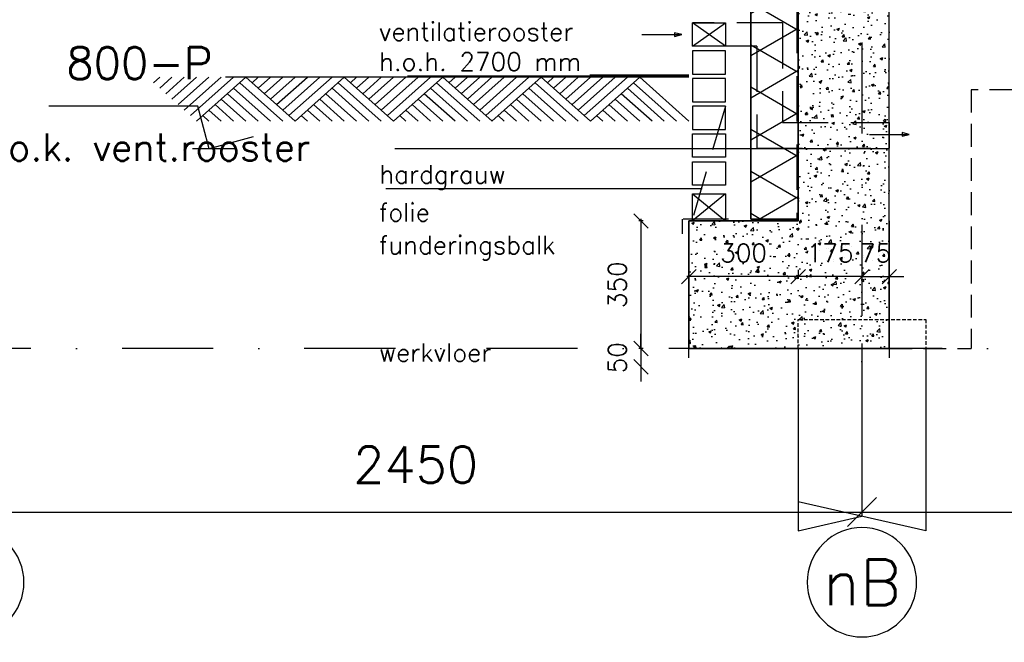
# Model space of a CAD drawing. Extents: x 98997 to 245130, y 18007 to 138999.
# Tile 6 of 58: x 102418 to 105120, y 90290 to 91998. Entities that reach past the tile are written whole.
import ezdxf
from ezdxf.enums import TextEntityAlignment as Align

# ---------------------------------------------------------------- set-up
doc = ezdxf.new("R2010")
doc.units = 0
doc.header["$LTSCALE"] = 20
doc.header["$MEASUREMENT"] = 0
doc.header["$PDSIZE"] = -1
for name, pattern in [('DASHDOT', [25, 12.5, -6.25, 0, -6.25]), ('DASHED', [0.75, 0.5, -0.25]), ('DD1', [2.66667, 1.66667, -0.5, 0, -0.5]), ('HIDDEN', [9.375, 6.25, -3.125]), ('HIDDEN2', [4.6875, 3.125, -1.5625])]:
    doc.linetypes.add(name, pattern=pattern)
doc.layers.get('0').update_dxf_attribs({"linetype": 'CONTINUOUS'})
doc.layers.get('DEFPOINTS').update_dxf_attribs({"linetype": 'CONTINUOUS'})
for name, color, linetype in [('_DETAILNUMMERS', 4, 'CONTINUOUS'), ('A--01A1_ACEER', 1, 'CONTINUOUS'), ('A--A21--_F-23-', 9, 'CONTINUOUS'), ('A--A23--_F--3-', 9, 'CONTINUOUS'), ('A--L$1-D1-ACEER', 1, 'CONTINUOUS'), ('A--L$7A3-_STRAMIEN', 3, 'CONTINUOUS'), ('A--L11D5_GRONDWERK', 5, 'CONTINUOUS'), ('A--L13DC4_VLOEREN', 4, 'HIDDEN'), ('A--L16--', 7, 'CONTINUOUS'), ('A--L16--_F123-', 7, 'CONTINUOUS'), ('A--L16D4_FUNDERING', 4, 'CONTINUOUS'), ('A--L17--', 7, 'CONTINUOUS'), ('A--L17--_F123-', 7, 'CONTINUOUS'), ('A--L21--', 3, 'CONTINUOUS'), ('A--L21--_F--3-', 7, 'CONTINUOUS'), ('A--L21D4_BUITENWAND', 4, 'CONTINUOUS'), ('A--L21DC1_BUITENWAND', 1, 'HIDDEN'), ('A--L23--', 7, 'CONTINUOUS'), ('A--L23--_F--3-', 7, 'CONTINUOUS'), ('A--L28DC1_KONSTRUKTIES', 1, 'HIDDEN2'), ('A--M$1A-_F123-', 1, 'CONTINUOUS'), ('A--M01A1_MAATVOERING', 1, 'CONTINUOUS'), ('A--M01B1_HOOGTE_MAATV', 1, 'CONTINUOUS'), ('A--T$7A-_STRAMIEN', 2, 'CONTINUOUS'), ('A--T01A-25_TEKST', 2, 'CONTINUOUS'), ('A--T01B2_HOOGTE_MAATV', 2, 'CONTINUOUS'), ('A--T01B3_HOOGTE_MAATV', 3, 'CONTINUOUS'), ('STRAMIEN', 8, 'DD1'), ('X--LR---_CP', 7, 'CONTINUOUS')]:
    doc.layers.add(name, color=color, linetype=linetype)
doc.styles.add('ALFA-0_25', font='ROMANS')
doc.styles.add('HIEMSTRA', font='romans.shx')
doc.styles.add('HOOGTEXT', font='ROMANS.shx', dxfattribs={"height": 2.5})
doc.dimstyles.get("Standard").update_dxf_attribs({"dimscale": 40, "dimtxt": 2.5, "dimasz": 2, "dimexe": 0.3, "dimexo": 0.3, "dimgap": 2, "dimtad": 1, "dimdec": 0, "dimzin": 0, "dimdsep": 46, "dimtxsty": 'HIEMSTRA', "dimblk1": 'OBLIQUE', "dimblk2": 'OBLIQUE', "dimsah": 1, "dimcen": 0.09, "dimdle": 0.3, "dimclrd": 1, "dimclre": 1, "dimclrt": 3, "dimadec": 0, "dimazin": 0, "dimtfac": 1, "dimtdec": 4, "dimtix": 1, "dimtmove": 2, "dimatfit": 3, "dimldrblk": 'OBLIQUE', "dimfxl": 0, "dimtvp": 625, "dimtolj": 1, "dimtzin": 0, "dimarcsym": 0})

# ---------------------------------------------------------------- blocks, each defined once
blk = doc.blocks.new('_OBLIQUE')
at = {"color": 0, "linetype": 'ByBlock'}
blk.add_line((-0.5, -0.5), (0.5, 0.5), dxfattribs=at)
blk = doc.blocks.new('*D68')
at = {"color": 1, "linetype": 'ByBlock'}
for p, q in [((102279.7, 91109.5), (102279.7, 90635.6)), ((104729.7, 91109.5), (104729.7, 90635.6)), ((102267.7, 90647.6), (104741.7, 90647.6))]:
    blk.add_line(p, q, dxfattribs=at)
at = {"layer": 'DEFPOINTS', "color": 0, "linetype": 'ByBlock'}
for p in [(102279.7, 91121.5), (104729.7, 91121.5), (104729.7, 90647.6)]:
    blk.add_point(p, dxfattribs=at)
at = {"color": 1, "linetype": 'ByBlock', "xscale": 80, "yscale": 80, "zscale": 80, "rotation": 180}
blk.add_blockref('_OBLIQUE', (102279.7, 90647.6), dxfattribs=at)
at = {"color": 1, "linetype": 'ByBlock', "xscale": 80, "yscale": 80, "zscale": 80}
blk.add_blockref('_OBLIQUE', (104729.7, 90647.6), dxfattribs=at)
at = {"color": 3, "linetype": 'ByBlock', "insert": (103504.7, 90777.6), "char_height": 100, "attachment_point": 5, "style": 'HIEMSTRA'}
blk.add_mtext('\\A1;2450', dxfattribs=at)
blk = doc.blocks.new('*D69')
at = {"color": 1, "linetype": 'ByBlock'}
for p, q in [((104729.7, 91109.5), (104729.7, 90635.6)), ((106679.7, 91109.5), (106679.7, 90635.6)), ((104717.7, 90647.6), (106691.7, 90647.6))]:
    blk.add_line(p, q, dxfattribs=at)
at = {"layer": 'DEFPOINTS', "color": 0, "linetype": 'ByBlock'}
for p in [(104729.7, 91121.5), (106679.7, 91121.5), (106679.7, 90647.6)]:
    blk.add_point(p, dxfattribs=at)
at = {"color": 1, "linetype": 'ByBlock', "xscale": 80, "yscale": 80, "zscale": 80, "rotation": 180}
blk.add_blockref('_OBLIQUE', (104729.7, 90647.6), dxfattribs=at)
at = {"color": 1, "linetype": 'ByBlock', "xscale": 80, "yscale": 80, "zscale": 80}
blk.add_blockref('_OBLIQUE', (106679.7, 90647.6), dxfattribs=at)
at = {"color": 3, "linetype": 'ByBlock', "insert": (105704.7, 90777.6), "char_height": 100, "attachment_point": 5, "style": 'HIEMSTRA'}
blk.add_mtext('\\A1;1950', dxfattribs=at)
blk = doc.blocks.new('Q010075-')
at = {"layer": 'A--L17--_F123-', "color": 1, "linetype": 'DASHED'}
blk.add_lwpolyline([(-175, 0), (-175, 80), (175, 80), (175, 0)], dxfattribs=at)
at = {"layer": 'A--L17--_F123-', "color": 1, "linetype": 'Continuous'}
for points in [[(175, 0), (175, -500), (-175, -420)], [(-175, 0), (-175, -500), (0, -460)]]:
    blk.add_lwpolyline(points, dxfattribs=at)
at = {"layer": 'X--LR---_CP'}
for p in [(-175, 0), (-175, 0), (175, 0)]:
    blk.add_point(p, dxfattribs=at)
blk = doc.blocks.new('*U382')
at = {"layer": 'A--L23--_F--3-', "color": 2, "linetype": 'Continuous'}
blk.add_lwpolyline([(0, 0), (0, 25), (550, 25), (550, 0)], dxfattribs=at)
blk = doc.blocks.new('*D84')
at = {"color": 1, "linetype": 'ByBlock'}
for p, q in [((104729.7, 91293.2), (104689.7, 91293.2)), ((104729.7, 91296.8), (104729.7, 91287.2)), ((104729.7, 91293.2), (104804.7, 91293.2)), ((104804.7, 91296.8), (104804.7, 91287.2)), ((104804.7, 91293.2), (104844.7, 91293.2))]:
    blk.add_line(p, q, dxfattribs=at)
at = {"layer": 'DEFPOINTS', "color": 0, "linetype": 'ByBlock'}
for p in [(104729.7, 91302.8), (104804.7, 91302.8), (104804.7, 91293.2)]:
    blk.add_point(p, dxfattribs=at)
at = {"color": 1, "linetype": 'ByBlock', "xscale": 40, "yscale": 40, "zscale": 40}
blk.add_blockref('_OBLIQUE', (104729.7, 91293.2), dxfattribs=at)
at = {"color": 1, "linetype": 'ByBlock', "xscale": 40, "yscale": 40, "zscale": 40, "rotation": 180}
blk.add_blockref('_OBLIQUE', (104804.7, 91293.2), dxfattribs=at)
at = {"color": 2, "linetype": 'ByBlock', "insert": (104767.2, 91358.2), "char_height": 50, "attachment_point": 5, "style": 'HIEMSTRA'}
blk.add_mtext('\\A1;75', dxfattribs=at)
blk = doc.blocks.new('*D85')
at = {"color": 1, "linetype": 'ByBlock'}
for p, q in [((104554.6, 91293.2), (104514.6, 91293.2)), ((104729.7, 91293.2), (104554.6, 91293.2)), ((104729.7, 91293.2), (104769.7, 91293.2))]:
    blk.add_line(p, q, dxfattribs=at)
at = {"layer": 'DEFPOINTS', "color": 0, "linetype": 'ByBlock'}
for p in [(104554.6, 91293.2), (104554.6, 91293.2), (104729.7, 91293.2)]:
    blk.add_point(p, dxfattribs=at)
at = {"color": 1, "linetype": 'ByBlock', "xscale": 40, "yscale": 40, "zscale": 40}
blk.add_blockref('_OBLIQUE', (104554.6, 91293.2), dxfattribs=at)
at = {"color": 1, "linetype": 'ByBlock', "xscale": 40, "yscale": 40, "zscale": 40, "rotation": 180}
blk.add_blockref('_OBLIQUE', (104729.7, 91293.2), dxfattribs=at)
at = {"color": 2, "linetype": 'ByBlock', "insert": (104642.1, 91358.2), "char_height": 50, "attachment_point": 5, "style": 'HIEMSTRA'}
blk.add_mtext('\\A1;175', dxfattribs=at)
blk = doc.blocks.new('*D86')
at = {"color": 1, "linetype": 'ByBlock'}
for p, q in [((104254.7, 91311.8), (104254.7, 91287.2)), ((104554.6, 91311.8), (104554.6, 91287.2)), ((104560.6, 91293.2), (104248.7, 91293.2))]:
    blk.add_line(p, q, dxfattribs=at)
at = {"layer": 'DEFPOINTS', "color": 0, "linetype": 'ByBlock'}
for p in [(104254.7, 91317.8), (104554.6, 91317.8), (104254.7, 91293.2)]:
    blk.add_point(p, dxfattribs=at)
at = {"color": 1, "linetype": 'ByBlock', "xscale": 40, "yscale": 40, "zscale": 40, "rotation": 180}
blk.add_blockref('_OBLIQUE', (104254.7, 91293.2), dxfattribs=at)
at = {"color": 1, "linetype": 'ByBlock', "xscale": 40, "yscale": 40, "zscale": 40}
blk.add_blockref('_OBLIQUE', (104554.6, 91293.2), dxfattribs=at)
at = {"color": 2, "linetype": 'ByBlock', "insert": (104404.6, 91358.2), "char_height": 50, "attachment_point": 5, "style": 'HIEMSTRA'}
blk.add_mtext('\\A1;300', dxfattribs=at)
blk = doc.blocks.new('*D90')
at = {"color": 1, "linetype": 'ByBlock'}
for p, q in [((104123.1, 91451.9), (104123.1, 91089.9)), ((104129.3, 91445.9), (104117.1, 91445.9)), ((104129.3, 91095.9), (104117.1, 91095.9))]:
    blk.add_line(p, q, dxfattribs=at)
at = {"layer": 'DEFPOINTS', "color": 0, "linetype": 'ByBlock'}
for p in [(104135.3, 91445.9), (104123.1, 91095.9), (104135.3, 91095.9)]:
    blk.add_point(p, dxfattribs=at)
at = {"color": 1, "linetype": 'ByBlock', "xscale": 40, "yscale": 40, "zscale": 40}
for p, rotation in [((104123.1, 91445.9), 90), ((104123.1, 91095.9), 270)]:
    blk.add_blockref('_OBLIQUE', p, dxfattribs=dict(at, rotation=rotation))
at = {"color": 2, "linetype": 'ByBlock', "insert": (104058.1, 91270.9), "char_height": 50, "attachment_point": 5, "rotation": 90, "style": 'HIEMSTRA'}
blk.add_mtext('\\A1;350', dxfattribs=at)
blk = doc.blocks.new('*D91')
at = {"color": 1, "linetype": 'ByBlock'}
for p, q in [((104123.1, 91095.9), (104123.1, 91135.9)), ((104123.1, 91095.9), (104123.1, 91045.9)), ((104123.1, 91045.9), (104123.1, 91005.9))]:
    blk.add_line(p, q, dxfattribs=at)
at = {"layer": 'DEFPOINTS', "color": 0, "linetype": 'ByBlock'}
for p in [(104123.1, 91095.9), (104123.1, 91045.9), (104123.1, 91045.9)]:
    blk.add_point(p, dxfattribs=at)
at = {"color": 1, "linetype": 'ByBlock', "xscale": 40, "yscale": 40, "zscale": 40}
for p, rotation in [((104123.1, 91095.9), 270), ((104123.1, 91045.9), 90)]:
    blk.add_blockref('_OBLIQUE', p, dxfattribs=dict(at, rotation=rotation))
at = {"color": 2, "linetype": 'ByBlock', "insert": (104058.1, 91070.9), "char_height": 50, "attachment_point": 5, "rotation": 90, "style": 'HIEMSTRA'}
blk.add_mtext('\\A1;50', dxfattribs=at)
blk = doc.blocks.new('HOOGTEP')
at = {"layer": 'A--M01A1_MAATVOERING'}
for p, q in [((0, 0), (0.624, 2.33)), ((0.624, 2.33), (8.794, 2.33)), ((-2.415, 0.647), (0, 0))]:
    blk.add_line(p, q, dxfattribs=at)
at = {"layer": 'A--M01B1_HOOGTE_MAATV'}
blk.add_line((-1.379, 0), (0.911, 0), dxfattribs=at)
at = {"layer": 'A--T01B2_HOOGTE_MAATV', "style": 'HOOGTEXT', "flags": 4}
blk.add_attdef('TEKST', (1.84, -0.671), '', height=1.5, dxfattribs=at)
at = {"layer": 'A--T01B3_HOOGTE_MAATV', "style": 'HOOGTEXT', "flags": 4}
blk.add_attdef('HOOGTE', (1.673, 3.819), '', height=1.75, dxfattribs=at)
blk = doc.blocks.new('*U344')
at = {"layer": 'A--A21--_F-23-', "linetype": 'Continuous'}
h = blk.add_hatch(dxfattribs=at)
h.set_pattern_fill('ALFAISO', color=256, scale=100, angle=90, style=0)
h.set_pattern_definition([(150, (50, -3e-15), (-50, -86.6025), []), (210, (50, -3e-15), (50, -86.6025), [])])
h.paths.add_polyline_path([(0, 0), (-65, 0), (-65, 1691.04), (0, 1691.04), (65, 1691.04), (65, 0)])
at = {"layer": 'A--L21--_F--3-', "color": 3, "linetype": 'Continuous'}
for points in [[(0, 0), (-65, 0), (-65, 1691.04), (0, 1691.04)], [(0, 0), (65, 0), (65, 1691.04), (0, 1691.04)]]:
    blk.add_lwpolyline(points, dxfattribs=at)
blk = doc.blocks.new('Q010064-')
at = {"layer": 'A--L16--_F123-', "color": 1, "linetype": 'Continuous'}
for points in [[(37.5, -37.5), (75, 0)], [(75, -75), (150, 0)], [(112.5, -112.5), (225, 0)], [(150, -150), (300, 0)], [(187.5, -187.5), (375, 0)], [(225, -225), (450, 0)], [(262.5, -262.5), (525, 0)], [(300, -300), (600, 0)], [(900, -300), (600, 0)], [(825, -300), (562.5, -37.5)], [(675, -300), (487.5, -112.5)], [(750, -300), (525, -75)], [(600, -300), (450, -150)], [(450, -300), (375, -225)], [(525, -300), (412.5, -187.5)], [(375, -300), (337.5, -262.5)]]:
    blk.add_lwpolyline(points, dxfattribs=at)
at = {"layer": 'X--LR---_CP'}
blk.add_point((600, 0), dxfattribs=at)
blk.add_point((600, 0), dxfattribs=at)
blk = doc.blocks.new('A$C1CA82ED4')
at = {"layer": 'A--L16--', "xscale": 0.4504033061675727, "yscale": 0.3999999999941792}
for p in [(-16.9, 120), (253.4, 120), (523.6, 120), (793.8, 120), (1064.1, 120)]:
    blk.add_blockref('Q010064-', p, dxfattribs=at)

msp = doc.modelspace()

# ---------------------------------------------------------------- hatches: boundary and pattern name
at = {"layer": 'A--A23--_F--3-'}
h = msp.add_hatch(dxfattribs=at)
h.set_pattern_fill('AR-CONC', color=256, scale=10, style=0)
h.set_pattern_definition([(50, (-48009.54, 1e-11), (71.726018, -6.275213), [7.5, -82.5]), (355, (-48009.54, 1e-11), (-13.875133, 75.219213), [6, -66]), (100.4514, (-48003.56, -0.52), (57.850938, 68.943954), [6.37402, -70.11421]), (46.1842, (-48009.54, 20), (106.724105, -16.5519), [11.25, -123.75]), (96.6356, (-48000.65, 18.62), (93.46627, 97.41179), [9.56103, -105.1713]), (351.1842, (-48009.54, 20), (93.466195, 97.41186), [9, -99]), (21, (-47999.54, 15), (59.690705, -40.26189), [7.5, -82.5]), (326, (-47999.54, 15), (24.331533, 72.515005), [6, -66]), (71.4514, (-47994.565, 11.645), (84.022263, 32.25305), [6.37402, -70.11421]), (37.5, (-48009.54, 1e-11), (1.2159855, 33.2893854), [0, -65.2, 0, -67, 0, -66.25]), (7.5, (-48009.54, 1e-11), (26.306954, 39.441171), [0, -38.2, 0, -63.7, 0, -25.25]), (327.5, (-48031.84, 1e-11), (53.3822436, -2.255487), [0, -25, 0, -78, 0, -103.5]), (317.5, (-48041.84, 1e-11), (58.318617, 10.010498), [0, -32.5, 0, -51.8, 0, -73.5])])
h.paths.add_polyline_path([(104254.7, 91095.9), (104804.7, 91095.9), (104804.7, 92070.9), (104704.7, 92070.9), (104704.7, 92405.9), (104554.6, 92405.9), (104554.6, 91450.9), (104554.6, 91445.9), (104254.7, 91445.9)])

# ---------------------------------------------------------------- linework, layer by layer
at = {"layer": 'A--01A1_ACEER'}
for p, q in [((104424.7, 93182.9), (104424.7, 91450.9)), ((104804.7, 91644), (103447.1, 91644)), ((104424.7, 91450.9), (104554.5, 91450.9))]:
    msp.add_line(p, q, dxfattribs=at)
at = {"layer": 'A--L$1-D1-ACEER'}
for p, q in [((104125.4, 91956.9), (104232.7, 91956.9)), ((104750, 91683.1), (104857.3, 91683.1))]:
    msp.add_line(p, q, dxfattribs=at)
for points in [[(104215, 91951.9), (104235, 91956.9), (104235, 91956.9), (104215, 91961.9)], [(104839.6, 91678.1), (104859.6, 91683.1), (104859.6, 91683.1), (104839.6, 91688.1)]]:
    msp.add_lwpolyline(points, close=True, dxfattribs=at)
at = {"layer": 'A--L$7A3-_STRAMIEN', "linetype": 'Continuous', "extrusion": (0, 0, -1)}
for centre in [(102279.7, 90454.9), (104729.7, 90454.9)]:
    msp.add_ellipse(centre, major_axis=(-106.1, 106.1), ratio=1, dxfattribs=at)
at = {"layer": 'A--L11D5_GRONDWERK'}
for p, q in [((104254.7, 91839.9), (102982.5, 91839.9)), ((104254.7, 91842.9), (103482.5, 91842.9)), ((104254.7, 91845.9), (103982.5, 91845.9))]:
    msp.add_line(p, q, dxfattribs=at)
at = {"layer": 'A--L13DC4_VLOEREN'}
msp.add_line((104551.2, 91450.9), (104236.2, 91450.9), dxfattribs=at)
msp.add_lwpolyline([(104664.3, 92405.9), (104551.2, 92405.9), (104551.2, 91450.9), (104236.2, 91450.9), (104236.2, 91410.3)], dxfattribs=at)
at = {"layer": 'A--L16D4_FUNDERING'}
msp.add_lwpolyline([(104254.7, 91095.9), (104804.7, 91095.9), (104804.7, 92070.9), (104704.7, 92070.9), (104704.7, 92405.9), (104554.6, 92405.9), (104554.6, 91450.9), (104554.6, 91445.9), (104254.7, 91445.9)], close=True, dxfattribs=at)
for points in [[(104804.7, 91445.9), (104804.7, 91095.9), (104254.7, 91095.9)], [(104254.7, 91095.9), (104254.7, 91445.9), (104554.7, 91445.9)]]:
    msp.add_lwpolyline(points, dxfattribs=at)
at = {"layer": 'A--L21D4_BUITENWAND', "color": 1}
msp.add_line((104264.7, 91520.3), (104354.7, 91520.3), dxfattribs=at)
at = {"layer": 'A--L21D4_BUITENWAND'}
for points in [[(104354.7, 91925), (104264.7, 91925), (104264.7, 91989.1), (104354.7, 91989.1)], [(104354.7, 91913), (104264.7, 91913), (104264.7, 91848.9), (104354.7, 91848.9)], [(104354.7, 91836.9), (104264.7, 91836.9), (104264.7, 91772.7), (104354.7, 91772.7)]]:
    msp.add_lwpolyline(points, close=True, dxfattribs=at)
at = {"layer": 'A--L21D4_BUITENWAND', "color": 1}
for points in [[(104354.7, 91760.7), (104264.7, 91760.7), (104264.7, 91696.6), (104354.7, 91696.6)], [(104354.7, 91620.5), (104264.7, 91620.5), (104264.7, 91684.6), (104354.7, 91684.6)], [(104354.7, 91544.3), (104264.7, 91544.3), (104264.7, 91608.5), (104354.7, 91608.5)], [(104354.7, 91445.9), (104264.7, 91445.9), (104264.7, 91520.3), (104354.7, 91520.3)]]:
    msp.add_lwpolyline(points, close=True, dxfattribs=at)
at = {"layer": 'A--L21DC1_BUITENWAND'}
for p, q in [((104511.5, 91989.1), (104264.7, 91989.1)), ((104354.7, 91925), (104264.7, 91989.1)), ((104264.7, 91925), (104354.7, 91989.1)), ((104511.5, 91989.1), (104511.5, 91715.9)), ((104441.5, 91925), (104264.7, 91925)), ((104441.5, 91925), (104441.5, 91645.9)), ((104354.7, 91760.7), (104264.7, 91450.9)), ((104511.5, 91715.9), (104804.7, 91715.9)), ((104804.7, 91715.9), (104804.7, 91645.9)), ((104441.5, 91645.9), (104804.7, 91645.9)), ((104354.7, 91520.3), (104264.7, 91445.9)), ((104264.7, 91520.3), (104354.7, 91445.9))]:
    msp.add_line(p, q, dxfattribs=at)
at = {"layer": 'A--L28DC1_KONSTRUKTIES'}
for p, q in [((105029.7, 91805.9), (105029.7, 91095.9)), ((109829.7, 91805.9), (105029.7, 91805.9)), ((104804.7, 91095.9), (105029.7, 91095.9))]:
    msp.add_line(p, q, dxfattribs=at)
at = {"layer": 'A--T01A-25_TEKST'}
msp.add_line((103422.9, 91535.3), (104291.2, 91535.3), dxfattribs=at)
at = {"layer": 'STRAMIEN', "linetype": 'DASHDOT'}
for p, q in [((104729.7, 109939.1), (104729.7, 90611.2)), ((133455.1, 91095.9), (99861.1, 91095.9))]:
    msp.add_line(p, q, dxfattribs=at)

# ---------------------------------------------------------------- block references
ref = msp.add_blockref('HOOGTEP', (102937.9, 91644.2), dxfattribs=dict(xscale=-50, yscale=50, zscale=50))
ref.add_attrib('TEKST', 'o.k. vent.rooster', (102386.1, 91610.6), dxfattribs={"layer": 'A--T01B2_HOOGTE_MAATV', "height": 75, "style": 'HOOGTEXT', "flags": 4})
ref.add_attrib('HOOGTE', '800-P', (102545.9, 91835.1), dxfattribs={"layer": 'A--T01B3_HOOGTE_MAATV', "height": 87.5, "style": 'HOOGTEXT', "flags": 4})
at = {"layer": '_DETAILNUMMERS'}
msp.add_blockref('A$C1CA82ED4', (102785.3, 91719.9), dxfattribs=at)
at = {"layer": 'A--L17--'}
msp.add_blockref('Q010075-', (104729.7, 91095.9), dxfattribs=at)
at = {"layer": 'A--L21--', "linetype": 'Continuous'}
msp.add_blockref('*U344', (104489.6, 91450.9), dxfattribs=at)
at = {"layer": 'A--L23--'}
msp.add_blockref('*U382', (104254.7, 91070.9), dxfattribs=at)

# ---------------------------------------------------------------- texts
at = {"layer": 'A--T$7A-_STRAMIEN', "style": 'ALFA-0_25'}
msp.add_text('nB', height=125, dxfattribs=at).set_placement((104729.7, 90454.9), align=Align.MIDDLE_CENTER)
at = {"layer": 'A--T01A-25_TEKST', "style": 'HIEMSTRA'}
for s, p in [('ventilatierooster', (103404, 91940.4)), ('h.o.h. 2700 mm', (103404, 91857.7)), ('hardgrauw', (103404.9, 91548.7)), ('folie', (103404, 91444.5)), ('funderingsbalk', (103404, 91355.2)), ('werkvloer', (103404, 91060))]:
    msp.add_text(s, height=50, dxfattribs=at).set_placement(p)

# ---------------------------------------------------------------- dimensions: what is measured, and where the dimension line sits
at = {"layer": 'A--M$1A-_F123-'}
for base, p1, p2, picture, middle in [((104123.1, 91095.9), (104135.3, 91445.9), (104135.3, 91095.9), '*D90', (104058.1, 91270.9)), ((104123.1, 91045.9), (104123.1, 91095.9), (104123.1, 91045.9), '*D91', (104058.1, 91070.9))]:
    dim = msp.add_linear_dim(base=base, p1=p1, p2=p2, angle=90, dimstyle='Standard', override={"dimscale": 20, "dimclrt": 2}, dxfattribs=at)
    dim.commit()
    dim.dimension.update_dxf_attribs({"geometry": picture, "text_midpoint": middle})
for base, p1, p2, override, picture, middle in [((104254.7, 91293.2), (104554.6, 91317.8), (104254.7, 91317.8), {"dimscale": 20, "dimclrt": 2}, '*D86', (104404.6, 91358.2)), ((104554.6, 91293.2), (104729.7, 91293.2), (104554.6, 91293.2), {"dimscale": 20, "dimclrt": 2}, '*D85', (104642.1, 91358.2)), ((104804.7, 91293.2), (104729.7, 91302.8), (104804.7, 91302.8), {"dimscale": 20, "dimclrt": 2}, '*D84', (104767.2, 91358.2)), ((104729.7, 90647.6), (102279.7, 91121.5), (104729.7, 91121.5), {"dimscale": 40, "dimclrt": 3}, '*D68', (103504.7, 90777.6)), ((106679.7, 90647.6), (104729.7, 91121.5), (106679.7, 91121.5), {"dimscale": 40, "dimclrt": 3}, '*D69', (105704.7, 90777.6))]:
    dim = msp.add_linear_dim(base=base, p1=p1, p2=p2, dimstyle='Standard', override=override, dxfattribs=at)
    dim.commit()
    dim.dimension.update_dxf_attribs({"geometry": picture, "text_midpoint": middle})

doc.saveas('drawing.dxf')
